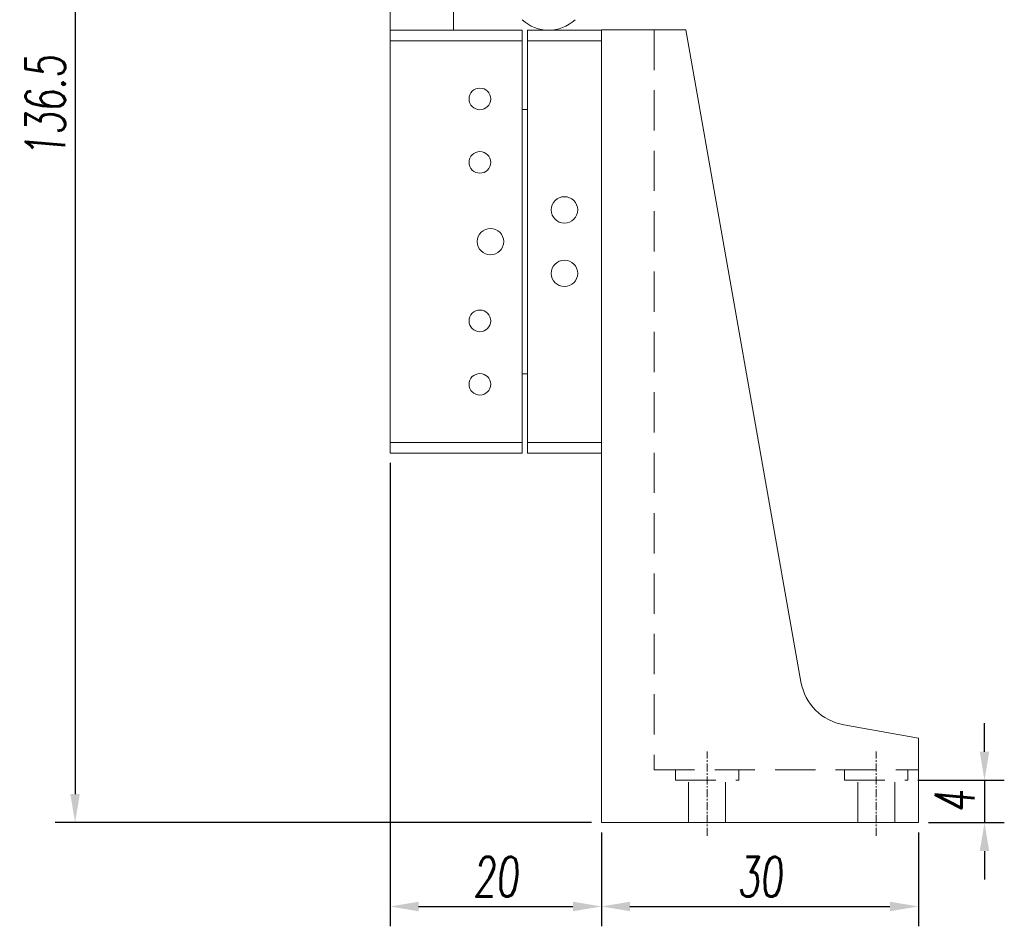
# Model space of a CAD drawing. Header units: millimetres. Extents: x 14462 to 14904, y 138 to 762.
# Tile 11 of 30: x 14561 to 14654, y 589 to 675. Entities that reach past the tile are written whole.
import ezdxf

# ---------------------------------------------------------------- set-up
doc = ezdxf.new("R2010")
doc.units = ezdxf.units.MM
doc.header["$LTSCALE"] = 0.3
doc.linetypes.add('CENTERX2', pattern=[20.32, 12.7, -2.54, 2.54, -2.54])
doc.linetypes.add('DASHED', pattern=[19.05, 12.7, -6.35])
for name, color, linetype, lineweight in [('中心线', 5, 'CENTERX2', 13), ('标注', 1, 'Continuous', 18), ('虚线', 6, 'DASHED', 13)]:
    doc.layers.add(name, color=color, linetype=linetype, lineweight=lineweight)
doc.styles.get("Standard").update_dxf_attribs({"font": 'txt.shx', "width": 0.67, "oblique": 5, "bigfont": 'gbcbig.shx'})
doc.dimstyles.new('1.5', dxfattribs={"dimscale": 1.5, "dimtxt": 2.5, "dimasz": 1.8, "dimexe": 1.25, "dimexo": 0.625, "dimtad": 1, "dimdsep": 46, "dimtxsty": 'Standard', "dimcen": 1.8, "dimadec": 0, "dimazin": 0, "dimtfac": 1, "dimtmove": 0, "dimatfit": 3, "dimfxl": 0, "dimarcsym": 0})

# ---------------------------------------------------------------- blocks, each defined once
blk = doc.blocks.new('*D204')
at = {"layer": 'Defpoints', "color": 0}
for p in [(14610.841, 735.4), (14566.031, 598.905), (14615.841, 598.905)]:
    blk.add_point(p, dxfattribs=at)
at = {"layer": '标注', "color": 0, "lineweight": -2}
for p, q in [((14609.904, 735.4), (14564.156, 735.4)), ((14566.031, 732.7), (14566.031, 601.605)), ((14614.904, 598.905), (14564.156, 598.905))]:
    blk.add_line(p, q, dxfattribs=at)
at = {"layer": '标注', "color": 0}
for points in [[(14565.581, 732.7), (14566.481, 732.7), (14566.031, 735.4)], [(14565.581, 601.605), (14566.481, 601.605), (14566.031, 598.905)]]:
    blk.add_solid(points, dxfattribs=at)
at = {"layer": '标注', "color": 0, "insert": (14563.218, 666.653), "char_height": 3.75, "attachment_point": 5, "rotation": 90}
blk.add_mtext('136.5', dxfattribs=at)
blk = doc.blocks.new('*D205')
at = {"layer": 'Defpoints', "color": 0}
for p in [(14595.841, 633.87), (14615.841, 598.905), (14615.841, 590.964)]:
    blk.add_point(p, dxfattribs=at)
at = {"layer": '标注', "color": 0, "lineweight": -2}
for p, q in [((14595.841, 632.933), (14595.841, 589.089)), ((14615.841, 597.968), (14615.841, 589.089)), ((14598.541, 590.964), (14613.141, 590.964))]:
    blk.add_line(p, q, dxfattribs=at)
at = {"layer": '标注', "color": 0}
for points in [[(14598.541, 591.414), (14598.541, 590.514), (14595.841, 590.964)], [(14613.141, 591.414), (14613.141, 590.514), (14615.841, 590.964)]]:
    blk.add_solid(points, dxfattribs=at)
at = {"layer": '标注', "color": 0, "insert": (14605.841, 593.777), "char_height": 3.75, "attachment_point": 5}
blk.add_mtext('20', dxfattribs=at)
blk = doc.blocks.new('*D206')
at = {"layer": 'Defpoints', "color": 0}
for p in [(14615.841, 598.905), (14645.841, 598.905), (14645.841, 590.964)]:
    blk.add_point(p, dxfattribs=at)
at = {"layer": '标注', "color": 0, "lineweight": -2}
for p, q in [((14615.841, 597.968), (14615.841, 589.089)), ((14645.841, 597.968), (14645.841, 589.089)), ((14618.541, 590.964), (14643.141, 590.964))]:
    blk.add_line(p, q, dxfattribs=at)
at = {"layer": '标注', "color": 0}
for points in [[(14618.541, 591.414), (14618.541, 590.514), (14615.841, 590.964)], [(14643.141, 591.414), (14643.141, 590.514), (14645.841, 590.964)]]:
    blk.add_solid(points, dxfattribs=at)
at = {"layer": '标注', "color": 0, "insert": (14630.841, 593.777), "char_height": 3.75, "attachment_point": 5}
blk.add_mtext('30', dxfattribs=at)
blk = doc.blocks.new('*D207')
at = {"layer": 'Defpoints', "color": 0}
for p in [(14644.841, 602.905), (14645.841, 598.905), (14652.087, 598.905)]:
    blk.add_point(p, dxfattribs=at)
at = {"layer": '标注', "color": 0, "lineweight": -2}
for p, q in [((14652.087, 605.605), (14652.087, 608.305)), ((14645.779, 602.905), (14653.962, 602.905)), ((14652.087, 602.905), (14652.087, 598.905)), ((14646.779, 598.905), (14653.962, 598.905)), ((14652.087, 596.205), (14652.087, 593.505))]:
    blk.add_line(p, q, dxfattribs=at)
at = {"layer": '标注', "color": 0}
for points in [[(14651.637, 605.605), (14652.537, 605.605), (14652.087, 602.905)], [(14651.637, 596.205), (14652.537, 596.205), (14652.087, 598.905)]]:
    blk.add_solid(points, dxfattribs=at)
at = {"layer": '标注', "color": 0, "insert": (14649.274, 600.905), "char_height": 3.75, "attachment_point": 5, "rotation": 90}
blk.add_mtext('4', dxfattribs=at)

msp = doc.modelspace()

# ---------------------------------------------------------------- linework, layer by layer
at = {"color": 7, "linetype": 'Continuous', "lineweight": 15}
for p, q in [((14595.841, 673.87), (14595.841, 690.87)), ((14601.841, 685.37), (14601.841, 673.87)), ((14595.841, 672.87), (14595.841, 673.87)), ((14595.841, 673.87), (14608.341, 673.87)), ((14608.341, 673.87), (14608.341, 672.87)), ((14608.841, 673.87), (14615.841, 673.87)), ((14608.841, 672.87), (14608.841, 673.87)), ((14615.841, 673.905), (14615.841, 598.905)), ((14623.841, 673.905), (14615.841, 673.905)), ((14634.72, 612.207), (14623.841, 673.905)), ((14608.341, 672.87), (14595.841, 672.87)), ((14595.841, 672.87), (14595.841, 634.87)), ((14608.341, 672.87), (14608.341, 649.87)), ((14608.841, 672.87), (14615.841, 672.87)), ((14608.841, 650.3), (14608.841, 672.87)), ((14608.341, 666.37), (14608.841, 666.37)), ((14608.341, 649.87), (14608.341, 634.87)), ((14608.841, 634.87), (14608.841, 650.3)), ((14608.841, 641.37), (14608.341, 641.37)), ((14595.841, 634.87), (14608.341, 634.87)), ((14595.841, 633.87), (14595.841, 634.87)), ((14608.341, 634.87), (14608.341, 633.87)), ((14608.841, 634.87), (14615.841, 634.87)), ((14608.841, 633.87), (14608.841, 634.87)), ((14608.341, 633.87), (14595.841, 633.87)), ((14608.841, 633.87), (14615.841, 633.87)), ((14645.841, 606.905), (14638.776, 608.151)), ((14645.841, 598.905), (14645.841, 606.905)), ((14615.841, 598.905), (14645.841, 598.905))]:
    msp.add_line(p, q, dxfattribs=at)
for centre, radius in [((14604.341, 667.37), 1.025), ((14604.341, 661.37), 1.025), ((14612.341, 656.87), 1.25), ((14605.341, 653.87), 1.25), ((14612.341, 650.87), 1.25), ((14604.341, 646.37), 1.025), ((14604.341, 640.37), 1.025)]:
    msp.add_circle(centre, radius, dxfattribs=at)
for centre, radius, start, end in [((14610.841, 677.495), 3.625, 226.39718, 313.60282), ((14639.644, 613.075), 5, 190, 260)]:
    msp.add_arc(centre, radius, start, end, dxfattribs=at)
at = {"layer": '中心线', "ltscale": 0.2}
for p, q in [((14625.841, 597.64), (14625.841, 605.64)), ((14641.841, 597.64), (14641.841, 605.64))]:
    msp.add_line(p, q, dxfattribs=at)
at = {"layer": '虚线', "lineweight": 15}
for p, q in [((14620.841, 673.905), (14620.841, 603.905)), ((14620.841, 603.905), (14645.841, 603.905)), ((14622.841, 602.905), (14622.841, 603.905)), ((14628.841, 602.905), (14628.841, 603.905)), ((14638.841, 602.905), (14638.841, 603.905)), ((14644.841, 602.905), (14644.841, 603.905)), ((14622.841, 602.905), (14628.841, 602.905)), ((14624.091, 598.905), (14624.091, 602.905)), ((14627.591, 598.905), (14627.591, 602.905)), ((14638.841, 602.905), (14644.841, 602.905)), ((14640.091, 598.905), (14640.091, 602.905)), ((14643.591, 598.905), (14643.591, 602.905))]:
    msp.add_line(p, q, dxfattribs=at)

# ---------------------------------------------------------------- dimensions: what is measured, and where the dimension line sits
at = {"layer": '标注'}
dim = msp.add_linear_dim(base=(14566.0308, 598.9052), p1=(14610.8412, 735.4005), p2=(14615.8412, 598.9052), angle=90, dimstyle='1.5', dxfattribs=at)
dim.commit()
dim.dimension.update_dxf_attribs({"geometry": '*D204', "text_midpoint": (14566.0308, 666.6528), "dimtype": 160})
for base, p1, p2, picture, middle in [((14615.841, 590.964), (14595.841, 633.87), (14615.841, 598.905), '*D205', (14605.841, 593.777)), ((14645.841, 590.964), (14615.841, 598.905), (14645.841, 598.905), '*D206', (14630.841, 593.777))]:
    dim = msp.add_linear_dim(base=base, p1=p1, p2=p2, dimstyle='1.5', dxfattribs=at)
    dim.commit()
    dim.dimension.update_dxf_attribs({"geometry": picture, "text_midpoint": middle})
dim = msp.add_linear_dim(base=(14652.087, 598.905), p1=(14644.841, 602.905), p2=(14645.841, 598.905), angle=90, dimstyle='1.5', dxfattribs=at)
dim.commit()
dim.dimension.update_dxf_attribs({"geometry": '*D207', "text_midpoint": (14649.274, 600.905)})

doc.saveas('drawing.dxf')
